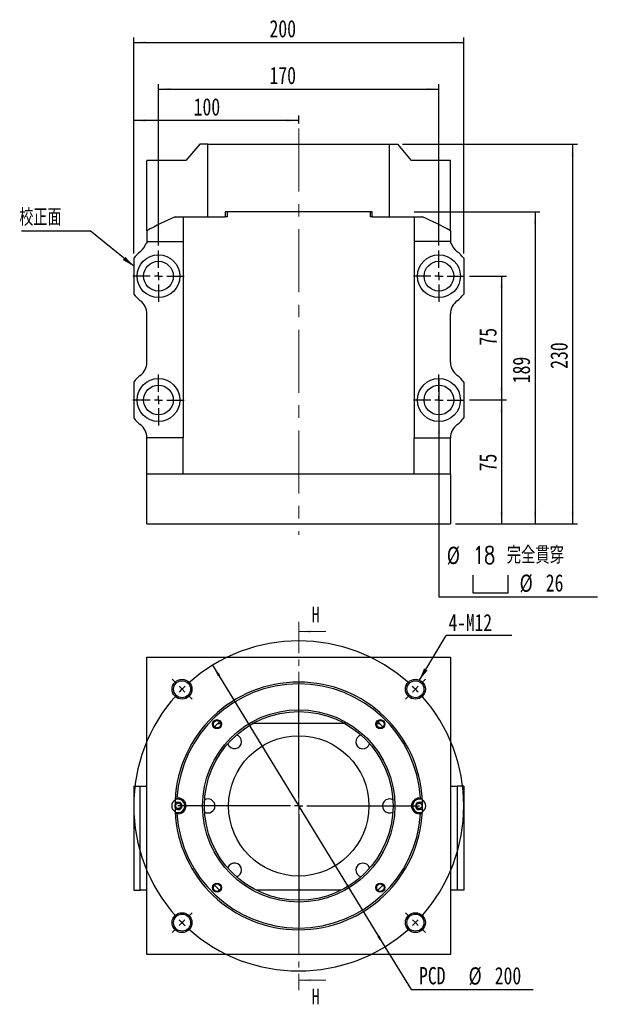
# Model space of a CAD drawing. Header units: millimetres. Extents: x 15 to 286, y 0 to 206.
# Tile 1 of 3: x 15 to 135, y 7 to 206. Entities that reach past the tile are written whole.
import ezdxf

# ---------------------------------------------------------------- set-up
doc = ezdxf.new("R2010")
doc.units = ezdxf.units.MM
doc.linetypes.add('CENTER', pattern=[10.16, 6.35, -1.27, 1.27, -1.27])
doc.linetypes.add('CENTERX2', pattern=[20.32, 12.7, -2.54, 2.54, -2.54])
doc.layers.add('FORMAT', color=7, linetype='Continuous')
doc.styles.add('SLDTEXTSTYLE0', font='TXT', dxfattribs={"width": 0.75})
doc.styles.add('SLDTEXTSTYLE1', font='TXT', dxfattribs={"width": 0.75, "bigfont": 'bigfont'})
doc.dimstyles.new('SLDDIMSTYLE1', dxfattribs={"dimtxt": 3.5, "dimasz": 2.5, "dimexe": 0, "dimexo": 0.0625, "dimgap": 0.875, "dimtad": 0, "dimtih": 1, "dimtoh": 1, "dimlfac": 3, "dimrnd": 1e-09, "dimzin": 12, "dimdsep": 46, "dimtxsty": 'SLDTEXTSTYLE0', "dimsah": 1, "dimcen": 0, "dimadec": 0, "dimazin": 3, "dimtfac": 1, "dimtmove": 0, "dimatfit": 3, "dimfxl": 0, "dimfrac": 2, "dimtolj": 1, "dimtzin": 12, "dimarcsym": 0})
doc.dimstyles.new('SLDDIMSTYLE2', dxfattribs={"dimtxt": 0.18, "dimasz": 2.5, "dimexe": 0, "dimexo": 0.0625, "dimgap": 0, "dimtad": 0, "dimtih": 1, "dimtoh": 1, "dimdec": 0, "dimrnd": 1e-09, "dimzin": 0, "dimdsep": 46, "dimtxsty": 'Standard', "dimsah": 1, "dimcen": 0.09, "dimadec": 0, "dimazin": 0, "dimtfac": 2.5, "dimtdec": 0, "dimtofl": 0, "dimtmove": 0, "dimatfit": 3, "dimfxl": 0, "dimfrac": 2, "dimtolj": 1, "dimtzin": 0, "dimarcsym": 0})
doc.dimstyles.new('SLDDIMSTYLE3', dxfattribs={"dimtxt": 3.5, "dimasz": 2.5, "dimexe": 0, "dimexo": 0.0625, "dimgap": 0.875, "dimtad": 0, "dimtih": 1, "dimtoh": 1, "dimlfac": 3, "dimrnd": 1e-09, "dimzin": 12, "dimdsep": 46, "dimtxsty": 'SLDTEXTSTYLE0', "dimblk1": 'NONE', "dimsah": 1, "dimcen": 0, "dimadec": 0, "dimazin": 3, "dimtfac": 1, "dimtmove": 0, "dimatfit": 3, "dimldrblk": 'NONE', "dimfxl": 0, "dimfrac": 2, "dimtolj": 1, "dimtzin": 12, "dimarcsym": 0})
doc.dimstyles.new('SLDDIMSTYLE4', dxfattribs={"dimtxt": 3.5, "dimasz": 2.5, "dimexe": 0, "dimexo": 0.0625, "dimgap": 0.875, "dimtad": 1, "dimlfac": 3, "dimrnd": 1e-09, "dimzin": 12, "dimdsep": 46, "dimtxsty": 'SLDTEXTSTYLE0', "dimsah": 1, "dimcen": 0.09, "dimadec": 0, "dimazin": 3, "dimtfac": 1, "dimtofl": 0, "dimtmove": 0, "dimatfit": 3, "dimfxl": 0, "dimfrac": 2, "dimtolj": 1, "dimtzin": 12, "dimarcsym": 0})

# ---------------------------------------------------------------- blocks, each defined once
blk = doc.blocks.new('_D')
at = {"layer": 'FORMAT', "color": 7}
for p, q in [((53.89, 75.89), (88.7, 19.04)), ((88.7, 19.04), (94, 10.37)), ((94, 10.37), (118.65, 10.37))]:
    blk.add_line(p, q, dxfattribs=at)
for points in [[(53.89, 75.89), (54.98, 73.63), (55.41, 73.89)], [(88.7, 19.04), (87.61, 21.3), (87.18, 21.04)]]:
    blk.add_solid(points, dxfattribs=at)
at = {"layer": 'FORMAT', "color": 7, "char_height": 3.5, "attachment_point": 1, "style": 'SLDTEXTSTYLE0'}
for s, insert in [('PCD', (95.59, 14.94)), ('%%c', (105.61, 14.89)), ('200', (110.89, 14.94))]:
    blk.add_mtext(s, dxfattribs=dict(at, insert=insert))
blk = doc.blocks.new('SW_NOTE_0')
at = {"layer": 'FORMAT', "color": 0}
blk.add_line((13.24, 0), (0, 0), dxfattribs=at)
at = {"layer": 'FORMAT', "color": 0, "insert": (0.47, 4.36), "char_height": 3.44, "attachment_point": 1, "style": 'SLDTEXTSTYLE0'}
blk.add_mtext('4-M12', dxfattribs=at)
blk = doc.blocks.new('SW_CENTERMARKSYMBOL_0')
at = {"layer": 'FORMAT', "color": 0}
for p, q in [((0, 1.67), (0, 24.4)), ((-1.67, 0), (-24.4, 0)), ((0, 0), (-0.83, 0)), ((0, 0), (0, 0.83)), ((0, 0), (0, -0.83)), ((0, 0), (0.83, 0)), ((1.67, 0), (24.4, 0)), ((0, -1.67), (0, -24.4))]:
    blk.add_line(p, q, dxfattribs=at)
blk = doc.blocks.new('SW_CENTERMARKSYMBOL_1')
at = {"layer": 'FORMAT', "color": 0}
for p, q in [((0, 1.67), (0, 24.4)), ((-1.67, 0), (-24.4, 0)), ((0, 0), (-0.83, 0)), ((0, 0), (0, 0.83)), ((0, 0), (0, -0.83)), ((0, 0), (0.83, 0)), ((1.67, 0), (24.4, 0)), ((0, -1.67), (0, -24.4))]:
    blk.add_line(p, q, dxfattribs=at)
blk = doc.blocks.new('SW_CENTERMARKSYMBOL_2')
at = {"layer": 'FORMAT', "color": 0}
for p, q in [((-48.32, 1.18), (-49.15, 2.01)), ((1.18, 1.18), (2.01, 2.01)), ((-47.14, 0), (-47.73, 0.59)), ((-23.57, -21.9), (-23.57, 0.83)), ((0, 0), (-0.59, -0.59)), ((0, 0), (0.59, 0.59)), ((-47.14, 0), (-46.55, -0.59)), ((-45.96, -1.18), (-45.13, -2.01)), ((-1.18, -1.18), (-2.01, -2.01)), ((-25.24, -23.57), (-47.97, -23.57)), ((-23.57, -23.57), (-24.4, -23.57)), ((-23.57, -23.57), (-23.57, -22.74)), ((-23.57, -23.57), (-23.57, -24.4)), ((-23.57, -23.57), (-22.74, -23.57)), ((-21.9, -23.57), (0.83, -23.57)), ((-23.57, -25.24), (-23.57, -47.97)), ((-45.96, -45.96), (-45.13, -45.13)), ((-1.18, -45.96), (-2.01, -45.13)), ((-47.14, -47.14), (-47.73, -47.73)), ((-47.14, -47.14), (-46.55, -46.55)), ((0, -47.14), (-0.59, -46.55)), ((0, -47.14), (0.59, -47.73)), ((-48.32, -48.32), (-49.15, -49.15)), ((1.18, -48.32), (2.01, -49.15))]:
    blk.add_line(p, q, dxfattribs=at)
for start, end in [(47.8648, 132.1352), (133.5676, 135), (45, 46.4324), (43.5676, 45), (137.8648, 222.1352), (135, 136.4324), (317.8648, 42.1352), (223.5676, 225), (225, 226.4324), (313.5676, 315), (315, 316.4324), (227.8648, 312.1352)]:
    blk.add_arc((-23.57, -23.57), 33.33, start, end, dxfattribs=at)
blk = doc.blocks.new('SW_SYMBOL_HOLE_SPOT')
at = {"layer": 'FORMAT', "color": 0}
for p, q in [((0, 875), (0, 75)), ((1600, 75), (1600, 875)), ((0, 75), (1600, 75))]:
    blk.add_line(p, q, dxfattribs=at)
blk = doc.blocks.new('_D_1')
at = {"layer": 'FORMAT'}
for p, q in [((99.63, 133.75), (99.63, 125.08)), ((99.63, 125.08), (99.63, 89.68)), ((99.63, 89.68), (131.63, 89.68))]:
    blk.add_line(p, q, dxfattribs=at)
blk.add_solid([(99.63, 125.08), (99.38, 122.58), (99.88, 122.58)], dxfattribs=at)
at = {"layer": 'FORMAT', "xscale": 0.004470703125, "yscale": 0.004470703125, "zscale": 0.004470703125}
blk.add_blockref('SW_SYMBOL_HOLE_SPOT', (106.47, 90.17), dxfattribs=at)
at = {"layer": 'FORMAT', "char_height": 3.5, "attachment_point": 1}
for s, insert, style in [('%%c', (101.21, 99.8), 'SLDTEXTSTYLE0'), ('18 \\M+18AAE\\M+19153\\M+18AD1\\M+190FA', (106.49, 99.86), 'SLDTEXTSTYLE1'), ('%%c', (115.92, 94.19), 'SLDTEXTSTYLE0'), ('26', (121.2, 94.25), 'SLDTEXTSTYLE0')]:
    blk.add_mtext(s, dxfattribs=dict(at, insert=insert, style=style))
blk = doc.blocks.new('_NONE')
blk = doc.blocks.new('_D_2')
at = {"layer": 'FORMAT', "color": 7}
for p, q in [((37.96, 159.03), (37.96, 186.85)), ((71.29, 185.85), (37.96, 185.85)), ((71.29, 185.23), (71.29, 186.85))]:
    blk.add_line(p, q, dxfattribs=at)
for points in [[(37.96, 185.85), (40.46, 185.6), (40.46, 186.1)], [(71.29, 185.85), (68.79, 186.1), (68.79, 185.6)]]:
    blk.add_solid(points, dxfattribs=at)
at = {"layer": 'FORMAT', "color": 7, "insert": (50.07, 190.36), "char_height": 3.5, "attachment_point": 1, "style": 'SLDTEXTSTYLE0'}
blk.add_mtext('100', dxfattribs=at)
blk = doc.blocks.new('_D_3')
at = {"layer": 'FORMAT', "color": 7}
for p, q in [((42.96, 160.58), (42.96, 193.2)), ((99.63, 160.58), (99.63, 193.2)), ((42.96, 192.2), (99.63, 192.2))]:
    blk.add_line(p, q, dxfattribs=at)
for points in [[(42.96, 192.2), (45.46, 191.95), (45.46, 192.45)], [(99.63, 192.2), (97.13, 192.45), (97.13, 191.95)]]:
    blk.add_solid(points, dxfattribs=at)
at = {"layer": 'FORMAT', "color": 7, "insert": (65.39, 196.71), "char_height": 3.5, "attachment_point": 1, "style": 'SLDTEXTSTYLE0'}
blk.add_mtext('170', dxfattribs=at)
blk = doc.blocks.new('_D_4')
at = {"layer": 'FORMAT', "color": 7}
for p, q in [((37.96, 159.03), (37.96, 202.63)), ((37.96, 201.63), (104.63, 201.63)), ((104.63, 159.03), (104.63, 202.63))]:
    blk.add_line(p, q, dxfattribs=at)
for points in [[(37.96, 201.63), (40.46, 201.38), (40.46, 201.88)], [(104.63, 201.63), (102.13, 201.88), (102.13, 201.38)]]:
    blk.add_solid(points, dxfattribs=at)
at = {"layer": 'FORMAT', "color": 7, "insert": (65.39, 206.14), "char_height": 3.5, "attachment_point": 1, "style": 'SLDTEXTSTYLE0'}
blk.add_mtext('200', dxfattribs=at)
blk = doc.blocks.new('_D_5')
at = {"layer": 'FORMAT', "color": 7}
for p, q in [((105.79, 129.42), (113.26, 129.42)), ((112.26, 129.42), (112.26, 104.42)), ((102.96, 104.42), (113.26, 104.42))]:
    blk.add_line(p, q, dxfattribs=at)
for points in [[(112.26, 129.42), (112.01, 126.92), (112.51, 126.92)], [(112.26, 104.42), (112.51, 106.92), (112.01, 106.92)]]:
    blk.add_solid(points, dxfattribs=at)
at = {"layer": 'FORMAT', "color": 7, "insert": (107.75, 115.01), "char_height": 3.5, "attachment_point": 1, "rotation": 90, "style": 'SLDTEXTSTYLE0'}
blk.add_mtext('75', dxfattribs=at)
blk = doc.blocks.new('_D_6')
at = {"layer": 'FORMAT', "color": 7}
for p, q in [((105.79, 154.42), (113.26, 154.42)), ((112.26, 154.42), (112.26, 129.42)), ((105.79, 129.42), (113.26, 129.42))]:
    blk.add_line(p, q, dxfattribs=at)
for points in [[(112.26, 154.42), (112.01, 151.92), (112.51, 151.92)], [(112.26, 129.42), (112.51, 131.92), (112.01, 131.92)]]:
    blk.add_solid(points, dxfattribs=at)
at = {"layer": 'FORMAT', "color": 7, "insert": (107.75, 140.4), "char_height": 3.5, "attachment_point": 1, "rotation": 90, "style": 'SLDTEXTSTYLE0'}
blk.add_mtext('75', dxfattribs=at)
blk = doc.blocks.new('_D_7')
at = {"layer": 'FORMAT', "color": 7}
for p, q in [((94.63, 167.42), (120.03, 167.42)), ((119.03, 167.42), (119.03, 104.42)), ((102.96, 104.42), (120.03, 104.42))]:
    blk.add_line(p, q, dxfattribs=at)
for points in [[(119.03, 167.42), (118.78, 164.92), (119.28, 164.92)], [(119.03, 104.42), (119.28, 106.92), (118.78, 106.92)]]:
    blk.add_solid(points, dxfattribs=at)
at = {"layer": 'FORMAT', "color": 7, "insert": (114.51, 132.8), "char_height": 3.5, "attachment_point": 1, "rotation": 90, "style": 'SLDTEXTSTYLE0'}
blk.add_mtext('189', dxfattribs=at)
blk = doc.blocks.new('_D_8')
at = {"layer": 'FORMAT', "color": 7}
for p, q in [((92.29, 181.08), (127.63, 181.08)), ((126.63, 181.08), (126.63, 104.42)), ((102.96, 104.42), (127.63, 104.42))]:
    blk.add_line(p, q, dxfattribs=at)
for points in [[(126.63, 181.08), (126.38, 178.58), (126.88, 178.58)], [(126.63, 104.42), (126.88, 106.92), (126.38, 106.92)]]:
    blk.add_solid(points, dxfattribs=at)
at = {"layer": 'FORMAT', "color": 7, "insert": (122.12, 135.71), "char_height": 3.5, "attachment_point": 1, "rotation": 90, "style": 'SLDTEXTSTYLE0'}
blk.add_mtext('230', dxfattribs=at)
blk = doc.blocks.new('SW_NOTE_1')
at = {"layer": 'FORMAT', "color": 0}
blk.add_line((-13.89, 0), (0, 0), dxfattribs=at)
at = {"layer": 'FORMAT', "color": 0, "insert": (-14.3, 4.46), "char_height": 3.4396, "attachment_point": 1, "style": 'SLDTEXTSTYLE1'}
blk.add_mtext('\\M+18D5A\\M+190B3\\M+196CA', dxfattribs=at)
blk = doc.blocks.new('SW_CENTERMARKSYMBOL_3')
at = {"layer": 'FORMAT', "color": 0}
for p, q in [((0, 1.67), (0, 5.17)), ((-1.67, 0), (-5.17, 0)), ((0, 0), (-0.83, 0)), ((0, 0), (0, 0.83)), ((0, 0), (0, -0.83)), ((0, 0), (0.83, 0)), ((1.67, 0), (5.17, 0)), ((0, -1.67), (0, -5.17))]:
    blk.add_line(p, q, dxfattribs=at)
blk = doc.blocks.new('SW_CENTERMARKSYMBOL_4')
at = {"layer": 'FORMAT', "color": 0}
for p, q in [((0, 1.67), (0, 5.17)), ((-1.67, 0), (-5.17, 0)), ((0, 0), (-0.83, 0)), ((0, 0), (0, 0.83)), ((0, 0), (0, -0.83)), ((0, 0), (0.83, 0)), ((1.67, 0), (5.17, 0)), ((0, -1.67), (0, -5.17))]:
    blk.add_line(p, q, dxfattribs=at)
blk = doc.blocks.new('SW_CENTERMARKSYMBOL_5')
at = {"layer": 'FORMAT', "color": 0}
for p, q in [((0, 1.67), (0, 5.17)), ((-1.67, 0), (-5.17, 0)), ((0, 0), (-0.83, 0)), ((0, 0), (0, 0.83)), ((0, 0), (0, -0.83)), ((0, 0), (0.83, 0)), ((1.67, 0), (5.17, 0)), ((0, -1.67), (0, -5.17))]:
    blk.add_line(p, q, dxfattribs=at)
blk = doc.blocks.new('SW_CENTERMARKSYMBOL_6')
at = {"layer": 'FORMAT', "color": 0}
for p, q in [((0, 1.67), (0, 5.17)), ((-1.67, 0), (-5.17, 0)), ((0, 0), (-0.83, 0)), ((0, 0), (0, 0.83)), ((0, 0), (0, -0.83)), ((0, 0), (0.83, 0)), ((1.67, 0), (5.17, 0)), ((0, -1.67), (0, -5.17))]:
    blk.add_line(p, q, dxfattribs=at)

msp = doc.modelspace()

# ---------------------------------------------------------------- linework, layer by layer
at = {"color": 7, "linetype": 'Continuous', "lineweight": 25}
for p, q in [((51.2941, 181.084), (48.5159, 177.7507)), ((52.9608, 181.084), (51.2941, 181.084)), ((52.9608, 166.4174), (52.9608, 181.084)), ((52.9608, 181.084), (89.6275, 181.084)), ((89.6275, 166.4174), (89.6275, 181.084)), ((89.6275, 181.084), (91.2941, 181.084)), ((94.0723, 177.7507), (91.2941, 181.084)), ((40.6275, 163.5877), (40.6275, 177.7507)), ((48.5159, 177.7507), (40.6275, 177.7507)), ((101.9608, 177.7507), (94.0723, 177.7507)), ((101.9608, 163.5877), (101.9608, 177.7507)), ((86.1602, 167.4174), (56.4281, 167.4174)), ((56.4281, 167.4174), (56.4281, 166.4174)), ((56.8104, 167.4174), (56.8104, 166.4174)), ((85.7778, 166.4174), (85.7778, 167.4174)), ((86.1602, 166.4174), (86.1602, 167.4174)), ((46.3119, 166.4174), (52.9608, 166.4174)), ((47.9608, 166.4174), (47.9608, 161.4174)), ((52.9608, 166.4174), (56.4281, 166.4174)), ((56.8104, 166.4174), (56.4281, 166.4174)), ((86.1602, 166.4174), (85.7778, 166.4174)), ((86.1602, 166.4174), (89.6275, 166.4174)), ((89.6275, 166.4174), (96.2764, 166.4174)), ((94.6275, 166.4174), (94.6275, 161.4174)), ((40.6275, 163.5877), (40.6275, 161.4174)), ((101.9608, 163.5877), (101.9608, 161.4174)), ((40.6275, 161.084), (40.4868, 161.084)), ((40.6275, 161.4174), (47.9608, 161.4174)), ((40.6275, 161.4174), (40.6275, 161.084)), ((47.9608, 161.4174), (47.9608, 121.7507)), ((101.9608, 161.4174), (94.6275, 161.4174)), ((94.6275, 161.4174), (94.6275, 121.7507)), ((101.9608, 161.4174), (101.9608, 161.084)), ((101.9608, 161.084), (102.1015, 161.084)), ((37.9608, 158.0268), (37.9608, 150.808)), ((104.6275, 158.0268), (104.6275, 150.808)), ((40.6275, 137.0423), (40.6275, 146.7925)), ((101.9608, 137.0423), (101.9608, 146.7925)), ((37.9608, 133.0268), (37.9608, 125.808)), ((104.6275, 133.0268), (104.6275, 125.808)), ((40.6275, 121.7507), (40.6275, 121.7925)), ((47.9608, 121.7507), (40.6275, 121.7507)), ((40.6275, 114.4174), (40.6275, 121.7507)), ((47.9608, 114.4174), (47.9608, 121.7507)), ((94.6275, 121.7507), (101.9608, 121.7507)), ((94.6275, 114.4174), (94.6275, 121.7507)), ((101.9608, 121.7507), (101.9608, 121.7925)), ((101.9608, 114.4174), (101.9608, 121.7507)), ((101.9608, 114.4174), (40.6275, 114.4174)), ((40.6275, 104.4174), (40.6275, 114.4174)), ((101.9608, 114.4174), (101.9608, 104.4174)), ((40.6275, 104.4174), (101.9608, 104.4174)), ((40.6275, 77.464), (101.9608, 77.464)), ((40.6275, 17.464), (40.6275, 77.464)), ((101.9608, 77.464), (101.9608, 17.464)), ((54.9642, 64.1306), (55.526, 64.1306)), ((80.5204, 64.1306), (62.0678, 64.1306)), ((87.0622, 64.1306), (87.6241, 64.1306)), ((37.9608, 51.464), (37.9608, 30.464)), ((37.9608, 51.464), (39.2824, 51.464)), ((39.2824, 30.464), (39.2824, 51.464)), ((39.2824, 51.464), (40.6275, 51.464)), ((101.9608, 51.464), (103.3058, 51.464)), ((103.3058, 51.464), (103.3058, 30.464)), ((104.6275, 51.464), (103.3058, 51.464)), ((104.6275, 51.464), (104.6275, 30.464)), ((46.3085, 48.3109), (46.4054, 48.214)), ((46.4054, 48.214), (46.9608, 48.214)), ((46.4465, 48.7973), (46.4297, 48.7973)), ((46.9608, 48.7973), (46.4465, 48.7973)), ((46.694, 49.0306), (46.9608, 49.0306)), ((46.9608, 49.0306), (46.9608, 48.7973)), ((95.6275, 49.0306), (95.8943, 49.0306)), ((95.6275, 49.0306), (95.6275, 48.7973)), ((96.1417, 48.7973), (95.6275, 48.7973)), ((95.6275, 48.214), (96.1829, 48.214)), ((96.1585, 48.7973), (96.1417, 48.7973)), ((96.1829, 48.214), (96.2798, 48.3109)), ((46.4054, 46.714), (46.3085, 46.6171)), ((46.9608, 46.714), (46.4054, 46.714)), ((46.4297, 46.1306), (46.4465, 46.1306)), ((46.4465, 46.1306), (46.9608, 46.1306)), ((46.9608, 45.8973), (46.694, 45.8973)), ((46.9608, 45.8973), (46.9608, 46.1306)), ((96.1829, 46.714), (95.6275, 46.714)), ((95.6275, 45.8973), (95.6275, 46.1306)), ((95.6275, 46.1306), (96.1417, 46.1306)), ((95.8943, 45.8973), (95.6275, 45.8973)), ((96.1417, 46.1306), (96.1585, 46.1306)), ((96.2798, 46.6171), (96.1829, 46.714)), ((37.9608, 30.464), (39.2824, 30.464)), ((40.6275, 30.464), (39.2824, 30.464)), ((55.3115, 30.464), (55.3532, 30.464)), ((79.8908, 30.464), (62.6975, 30.464)), ((87.235, 30.464), (87.2768, 30.464)), ((103.3058, 30.464), (101.9608, 30.464)), ((104.6275, 30.464), (103.3058, 30.464)), ((101.9608, 17.464), (40.6275, 17.464))]:
    msp.add_line(p, q, dxfattribs=at)
at = {"color": 7, "linetype": 'CENTER', "lineweight": 18}
msp.add_line((71.2941, 84.664), (71.2941, 10.264), dxfattribs=at)
at = {"color": 7, "linetype": 'Continuous', "lineweight": 18}
for p, q in [((76.7941, 82.664), (71.2941, 82.664)), ((76.7941, 12.264), (71.2941, 12.264))]:
    msp.add_line(p, q, dxfattribs=at)
at = {"color": 7, "linetype": 'Continuous', "lineweight": 25, "flags": 128}
for points in [[(54.2732, 63.4243), (54.4856, 63.6479), (55.3338, 64.4849)], [(87.2545, 64.4849), (88.1026, 63.6479), (88.315, 63.4243)], [(55.3115, 30.464), (54.4856, 31.2801), (54.2732, 31.5036)], [(88.315, 31.5036), (88.1026, 31.2801), (87.2768, 30.464)]]:
    msp.add_lwpolyline(points, dxfattribs=at)
at = {"color": 7, "linetype": 'Continuous', "lineweight": 25}
for centre, radius in [((42.9608, 154.4174), 4.3333), ((42.9608, 154.4174), 3), ((99.6275, 154.4174), 4.3333), ((99.6275, 154.4174), 3), ((42.9608, 129.4174), 4.3333), ((99.6275, 129.4174), 4.3333), ((42.9608, 129.4174), 3), ((99.6275, 129.4174), 3), ((47.7239, 71.0342), 2.0083), ((47.7239, 71.0342), 1.7167), ((94.8644, 71.0342), 2.0083), ((94.8644, 71.0342), 1.7167), ((71.2941, 47.464), 19.4167), ((71.2941, 47.464), 19.05), ((54.795, 63.9631), 0.9167), ((54.795, 63.9631), 0.75), ((87.7933, 63.9631), 0.9167), ((87.7933, 63.9631), 0.75), ((71.2941, 47.464), 14.1667), ((46.9608, 47.464), 0.55), ((95.6275, 47.464), 0.55), ((54.795, 30.9648), 0.9167), ((87.7933, 30.9648), 0.9167), ((54.795, 30.9648), 0.75), ((87.7933, 30.9648), 0.75), ((47.7239, 23.8937), 2.0083), ((94.8644, 23.8937), 2.0083), ((47.7239, 23.8937), 1.7167), ((94.8644, 23.8937), 1.7167)]:
    msp.add_circle(centre, radius, dxfattribs=at)
for centre, radius, start, end in [((37.2941, 162.0423), 3.3333, 306.619012, 343.293699), ((105.2941, 162.0423), 3.3333, 196.706301, 233.380988), ((42.9608, 154.4174), 6.1667, 126.619012, 144.175226), ((99.6275, 154.4174), 6.1667, 35.824774, 53.380988), ((42.9608, 154.4174), 6.1667, 215.824774, 233.380988), ((37.2941, 146.7925), 3.3333, 0, 53.380988), ((105.2941, 146.7925), 3.3333, 126.619012, 180), ((99.6275, 154.4174), 6.1667, 306.619012, 324.175226), ((37.2941, 137.0423), 3.3333, 306.619012, 0), ((105.2941, 137.0423), 3.3333, 180, 233.380988), ((42.9608, 129.4174), 6.1667, 126.619012, 144.175226), ((99.6275, 129.4174), 6.1667, 35.824774, 53.380988), ((42.9608, 129.4174), 6.1667, 215.824774, 233.380988), ((99.6275, 129.4174), 6.1667, 306.619012, 324.175226), ((37.2941, 121.7925), 3.3333, 0, 53.380988), ((105.2941, 121.7925), 3.3333, 126.619012, 180), ((71.2941, 47.464), 25, 2.682631, 177.317369), ((71.2941, 47.464), 24.65, 3.643973, 176.356027), ((58.3305, 60.4276), 1.4167, 0, 73.498366), ((84.2578, 60.4276), 1.4167, 106.501634, 343.498366), ((58.3305, 60.4276), 1.4167, 196.501634, 0), ((46.9608, 47.464), 1.3333, 118.649621, 241.350379), ((71.2941, 47.464), 25, 177.317369, 182.682631), ((46.9608, 47.464), 1.5667, 270, 90), ((46.9608, 47.464), 1.3333, 270, 90), ((46.9608, 47.464), 0.75, 270, 90), ((52.9608, 47.464), 1.4167, 0, 118.498366), ((89.6275, 47.464), 1.4167, 61.501634, 298.498366), ((95.6275, 47.464), 1.5667, 90, 270), ((95.6275, 47.464), 1.3333, 90, 270), ((95.6275, 47.464), 0.75, 90, 270), ((95.6275, 47.464), 1.3333, 298.649621, 61.350379), ((71.2941, 47.464), 25, 357.317369, 2.682631), ((71.2941, 47.464), 25, 182.682631, 357.317369), ((71.2941, 47.464), 24.65, 183.643973, 356.356027), ((52.9608, 47.464), 1.4167, 241.501634, 0), ((58.3305, 34.5003), 1.4167, 0, 163.498366), ((84.2578, 34.5003), 1.4167, 16.501634, 253.498366), ((58.3305, 34.5003), 1.4167, 286.501634, 0)]:
    msp.add_arc(centre, radius, start, end, dxfattribs=at)
for centre, start_param, end_param in [((85.9723, 134.2656), 2.20794679, 2.31879533), ((56.6159, 134.2656), 0.82279732, 0.93364586)]:
    msp.add_ellipse(centre, major_axis=(66.6667, 0), ratio=0.6, start_param=start_param, end_param=end_param, dxfattribs=at)
for points in [[(46.335, 48.892), (46.3665, 48.8605), (46.3981, 48.8289), (46.4297, 48.7973)], [(46.4465, 48.7973), (46.5288, 48.8752), (46.6112, 48.953), (46.694, 49.0306)], [(95.8943, 49.0306), (95.977, 48.953), (96.0595, 48.8752), (96.1417, 48.7973)], [(96.1585, 48.7973), (96.1902, 48.8289), (96.2217, 48.8605), (96.2533, 48.892)], [(46.4297, 46.1306), (46.3981, 46.099), (46.3665, 46.0674), (46.335, 46.0359)], [(46.694, 45.8973), (46.6112, 45.9749), (46.5288, 46.0527), (46.4465, 46.1306)], [(96.1417, 46.1306), (96.0595, 46.0527), (95.977, 45.9749), (95.8943, 45.8973)], [(96.2533, 46.0359), (96.2217, 46.0674), (96.1902, 46.099), (96.1585, 46.1306)]]:
    msp.add_open_spline(points, degree=3, dxfattribs=at)
at = {"color": 7, "linetype": 'Continuous', "lineweight": 18}
for points in [[(71.2941, 82.664), (73.7941, 82.414), (73.7941, 82.914)], [(71.2941, 12.264), (73.7941, 12.014), (73.7941, 12.514)]]:
    msp.add_solid(points, dxfattribs=at)
at = {"layer": 'FORMAT', "color": 7, "linetype": 'CENTERX2', "lineweight": 18}
msp.add_line((71.2941, 184.2258), (71.2941, 102.1839), dxfattribs=at)

# ---------------------------------------------------------------- block references
at = {"layer": 'FORMAT', "color": 7}
for name, p in [('SW_NOTE_1', (29.156, 163.5725)), ('SW_CENTERMARKSYMBOL_6', (42.9608, 154.4174)), ('SW_CENTERMARKSYMBOL_3', (99.6275, 154.4174)), ('SW_CENTERMARKSYMBOL_5', (42.9608, 129.4174)), ('SW_CENTERMARKSYMBOL_4', (99.6275, 129.4174)), ('SW_NOTE_0', (101.0985, 81.8589)), ('SW_CENTERMARKSYMBOL_2', (94.8644, 71.0342)), ('SW_CENTERMARKSYMBOL_0', (71.2941, 47.464)), ('SW_CENTERMARKSYMBOL_1', (71.2941, 47.464))]:
    msp.add_blockref(name, p, dxfattribs=at)

# ---------------------------------------------------------------- texts
at = {"color": 7, "linetype": 'Continuous', "char_height": 3.175, "attachment_point": 1, "style": 'SLDTEXTSTYLE0'}
for insert in [(73.9015, 87.7084), (73.9015, 10.5842)]:
    msp.add_mtext('H', dxfattribs=dict(at, insert=insert))

# ---------------------------------------------------------------- dimensions: what is measured, and where the dimension line sits
at = {"layer": 'FORMAT', "color": 7}
for base, p1, p2, angle, picture, middle in [((104.6275, 201.6301), (37.9608, 158.0268), (104.6275, 158.0268), 0, '_D_4', (69.2707, 201.6301)), ((126.6275, 104.4174), (91.2941, 181.084), (101.9608, 104.4174), 90, '_D_8', (126.6275, 139.5922)), ((119.0263, 104.4174), (93.6275, 167.4174), (101.9608, 104.4174), 90, '_D_7', (119.0263, 136.6811)), ((112.2604, 129.4174), (104.7941, 154.4174), (104.7941, 129.4174), 90, '_D_6', (112.2604, 142.9885)), ((112.2604, 104.4174), (104.7941, 129.4174), (101.9608, 104.4174), 90, '_D_5', (112.2604, 117.5973))]:
    dim = msp.add_linear_dim(base=base, p1=p1, p2=p2, angle=angle, dimstyle='SLDDIMSTYLE4', dxfattribs=at)
    dim.commit()
    dim.dimension.update_dxf_attribs({"geometry": picture, "text_midpoint": middle, "dimtype": 160})
for base, p1, p2, picture, middle in [((99.6275, 192.1954), (42.9608, 159.584), (99.6275, 159.584), '_D_3', (69.2707, 192.1954)), ((37.9608, 185.8494), (71.2941, 184.2258), (37.9608, 158.0268), '_D_2', (53.9446, 185.8494))]:
    dim = msp.add_linear_dim(base=base, p1=p1, p2=p2, dimstyle='SLDDIMSTYLE4', dxfattribs=at)
    dim.commit()
    dim.dimension.update_dxf_attribs({"geometry": picture, "text_midpoint": middle, "dimtype": 160})
at = {"layer": 'FORMAT'}
dim = msp.add_diameter_dim_2p(p1=(99.6275, 133.7507), p2=(99.6275, 125.084), text='%%c18 完全貫穿\\P{\\fGDT;v}<>', dimstyle='SLDDIMSTYLE3', dxfattribs=at)
dim.commit()
dim.dimension.update_dxf_attribs({"geometry": '_D_1', "text_midpoint": (116.4202, 95.2916), "dimtype": 163})
at = {"layer": 'FORMAT', "color": 7}
dim = msp.add_diameter_dim_2p(p1=(88.6986, 19.0352), p2=(53.8897, 75.8927), text='PCD<>', dimstyle='SLDDIMSTYLE1', dxfattribs=at)
dim.commit()
dim.dimension.update_dxf_attribs({"geometry": '_D', "text_midpoint": (107.1185, 13.1793), "dimtype": 163})

# ---------------------------------------------------------------- leaders
for points in [[(37.9608, 156.432), (29.156, 163.5725)], [(95.6737, 72.8722), (101.0985, 81.8589)]]:
    msp.add_leader(points, dimstyle='SLDDIMSTYLE2', dxfattribs=at)

doc.saveas('drawing.dxf')
